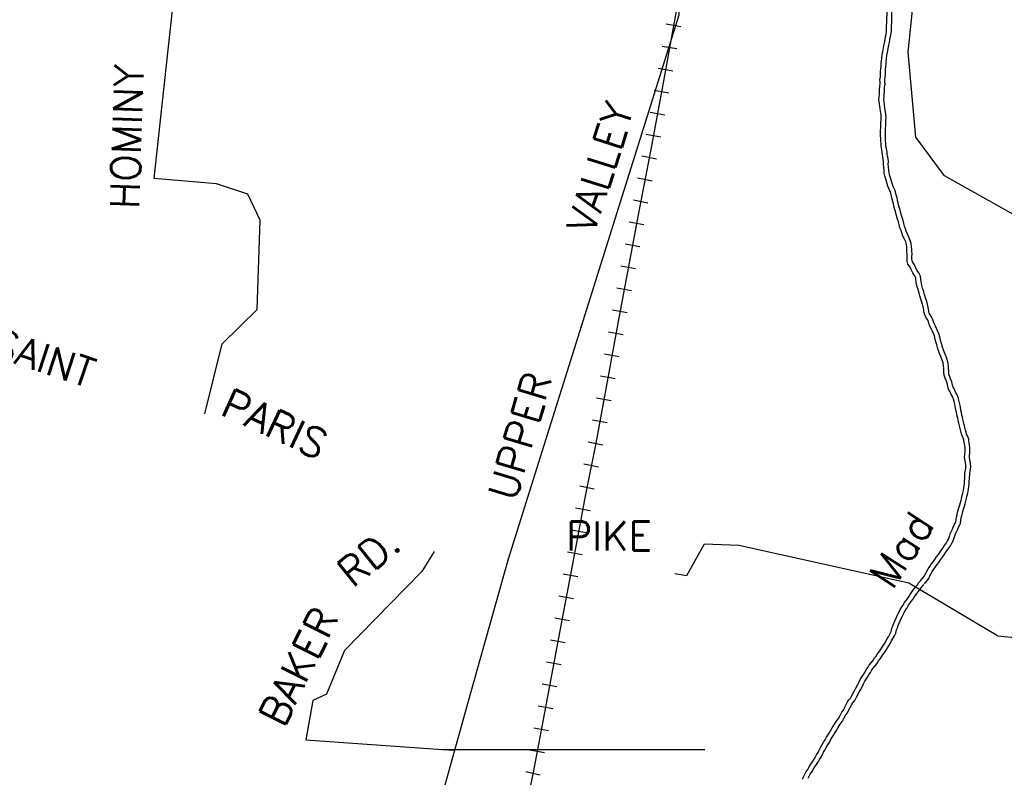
# Model space of a CAD drawing. Header units: feet. Extents: x 1615653 to 1618118, y 708897 to 711917.
# Tile 39 of 183: x 1618068.72 to 1618075.32, y 710538.55 to 710543.63. Entities that reach past the tile are written whole.
import ezdxf

# ---------------------------------------------------------------- set-up
doc = ezdxf.new("R2010")
doc.units = ezdxf.units.FT
doc.header["$LTSCALE"] = 20
doc.header["$MEASUREMENT"] = 0
for name, color, linetype in [('17_TRAIN_TRAKS', 254, 'Continuous'), ('36_MAJOR_ROADS', 130, 'Continuous'), ('37_MINOR_ROADS', 130, 'Continuous'), ('58_MAJOR_WATER', 170, 'Continuous'), ('59_WATER_NAMES', 130, 'Continuous'), ('ROAD-TEXT', 2, 'Continuous')]:
    doc.layers.add(name, color=color, linetype=linetype)
doc.styles.get("Standard").update_dxf_attribs({"font": 'simplex.shx'})

msp = doc.modelspace()

# ---------------------------------------------------------------- linework, layer by layer
at = {"layer": '17_TRAIN_TRAKS', "linetype": 'Continuous'}
for points in [[(1618073.21251, 710544.18339), (1618073.04063, 710543.2315), (1618072.95343, 710542.76155), (1618072.87423, 710542.3587), (1618072.72883, 710541.5841), (1618072.65063, 710541.1572), (1618072.58343, 710540.79345), (1618072.51328, 710540.4367), (1618072.44008, 710540.0409), (1618072.34983, 710539.57095), (1618072.25958, 710539.09395), (1618072.16433, 710538.5859), (1618072.04703, 710538.03175)], [(1618073.05669, 710543.60182), (1618073.1551, 710543.58405)], [(1618073.03003, 710543.45421), (1618073.12844, 710543.43644)], [(1618073.00338, 710543.30659), (1618073.10179, 710543.28883)], [(1618072.97638, 710543.15929), (1618073.0747, 710543.14105)], [(1618072.94901, 710543.01181), (1618073.04733, 710542.99356)], [(1618072.92164, 710542.86433), (1618073.01997, 710542.84608)], [(1618072.89381, 710542.71748), (1618072.99193, 710542.69819)], [(1618072.86487, 710542.57029), (1618072.96299, 710542.551)], [(1618072.83593, 710542.42311), (1618072.93406, 710542.40382)], [(1618072.80771, 710542.27536), (1618072.90599, 710542.25691)], [(1618072.78004, 710542.12793), (1618072.87832, 710542.10948)], [(1618072.75236, 710541.9805), (1618072.85065, 710541.96206)], [(1618072.72469, 710541.83308), (1618072.82297, 710541.81463)], [(1618072.69702, 710541.68565), (1618072.7953, 710541.66721)], [(1618072.66955, 710541.53797), (1618072.76791, 710541.51995)], [(1618072.64252, 710541.39042), (1618072.74088, 710541.37241)], [(1618072.61549, 710541.24288), (1618072.71385, 710541.22486)], [(1618072.58837, 710541.09543), (1618072.68671, 710541.07726)], [(1618072.56112, 710540.94792), (1618072.65946, 710540.92976)], [(1618072.53395, 710540.80099), (1618072.63207, 710540.78169)], [(1618072.50501, 710540.65381), (1618072.60313, 710540.63451)], [(1618072.47607, 710540.50663), (1618072.57419, 710540.48733)], [(1618072.44801, 710540.3587), (1618072.54634, 710540.34052)], [(1618072.42073, 710540.2112), (1618072.51906, 710540.19302)], [(1618072.39345, 710540.0637), (1618072.49178, 710540.04552)], [(1618072.36532, 710539.91672), (1618072.46352, 710539.89786)], [(1618072.33703, 710539.76941), (1618072.43523, 710539.75055)], [(1618072.30874, 710539.6221), (1618072.40694, 710539.60324)], [(1618072.28071, 710539.4746), (1618072.37897, 710539.45601)], [(1618072.25283, 710539.32722), (1618072.35108, 710539.30863)], [(1618072.22494, 710539.17983), (1618072.3232, 710539.16124)], [(1618072.19716, 710539.03234), (1618072.29544, 710539.01392)], [(1618072.16952, 710538.88491), (1618072.2678, 710538.86648)], [(1618072.14188, 710538.73748), (1618072.24016, 710538.71905)], [(1618072.11434, 710538.59121), (1618072.21218, 710538.5705)]]:
    msp.add_lwpolyline(points, dxfattribs=at)
at = {"layer": '36_MAJOR_ROADS', "linetype": 'Continuous'}
msp.add_lwpolyline([(1618070.37385, 710534.17242), (1618071.11335, 710535.73778), (1618071.12062, 710536.42329), (1618071.12096, 710536.77992), (1618071.12306, 710536.88244), (1618071.74821, 710539.12865), (1618071.9997, 710540.0165), (1618072.7388, 710542.37297), (1618073.14336, 710543.66283), (1618073.08672, 710544.77705), (1618073.00366, 710546.12649), (1618072.95282, 710546.72058), (1618072.99563, 710547.02889), (1618073.33566, 710549.3792)], dxfattribs=at)
at = {"layer": '36_MAJOR_ROADS'}
msp.add_lwpolyline([(1618071.55679, 710538.73901), (1618073.31545, 710538.73901)], dxfattribs=at)
at = {"layer": '37_MINOR_ROADS', "linetype": 'Continuous'}
for points in [[(1618069.65294, 710542.83515), (1618069.91852, 710545.2746), (1618069.98053, 710545.26957)], [(1618076.07716, 710541.8764), (1618075.51326, 710542.25339), (1618074.92304, 710542.58418), (1618074.72885, 710542.8423), (1618074.67849, 710543.41242), (1618074.71149, 710543.73672)], [(1618069.96232, 710540.98916), (1618070.078, 710541.45858), (1618070.3147, 710541.68837), (1618070.33276, 710542.28741), (1618070.25051, 710542.461), (1618070.04029, 710542.53004), (1618069.62365, 710542.56636), (1618069.65294, 710542.83515)], [(1618071.50092, 710540.06711), (1618071.41694, 710539.93205), (1618070.89838, 710539.40244), (1618070.77789, 710539.10999), (1618070.68781, 710539.06843), (1618070.63895, 710538.80338), (1618071.55679, 710538.73901)], [(1618075.27848, 710539.50091), (1618074.68202, 710539.85341), (1618073.54376, 710540.10562), (1618073.31163, 710540.115), (1618073.19127, 710539.90228), (1618073.11364, 710539.91711)], [(1618075.27848, 710539.50091), (1618077.33211, 710539.30195)], [(1618071.55679, 710538.73901), (1618071.63629, 710538.73401)]]:
    msp.add_lwpolyline(points, dxfattribs=at)
at = {"layer": '58_MAJOR_WATER', "linetype": 'Continuous'}
for points in [[(1618074.50763, 710543.41745), (1618074.51443, 710543.4534), (1618074.51668, 710543.46635), (1618074.52203, 710543.48425), (1618074.52673, 710543.51625), (1618074.53008, 710543.5322), (1618074.53358, 710543.55615), (1618074.53398, 710543.57515), (1618074.53428, 710543.5902), (1618074.53568, 710543.6102), (1618074.53598, 710543.6252), (1618074.53638, 710543.64225), (1618074.53673, 710543.66025), (1618074.53708, 710543.67625), (1618074.53838, 710543.69025), (1618074.53973, 710543.70725), (1618074.54213, 710543.72625), (1618074.54458, 710543.74825), (1618074.54583, 710543.7612), (1618074.54723, 710543.7802), (1618074.55068, 710543.8022), (1618074.55308, 710543.81915), (1618074.55633, 710543.8331)], [(1618074.53956, 710543.41141), (1618074.54641, 710543.4476), (1618074.54837, 710543.45889), (1618074.55384, 710543.4772), (1618074.55874, 710543.51054), (1618074.56209, 710543.5265), (1618074.56603, 710543.55345), (1618074.56647, 710543.57448), (1618074.56675, 710543.58874), (1618074.56815, 710543.60874), (1618074.56847, 710543.62449), (1618074.56887, 710543.64155), (1618074.56922, 710543.65958), (1618074.56954, 710543.67439), (1618074.57076, 710543.68746), (1618074.57207, 710543.70392), (1618074.5744, 710543.72241), (1618074.5769, 710543.74489), (1618074.57821, 710543.75844), (1618074.57954, 710543.77648), (1618074.58282, 710543.7974), (1618074.58506, 710543.81317), (1618074.58798, 710543.82572)], [(1618074.79663, 710541.6376), (1618074.78988, 710541.65175), (1618074.78433, 710541.6719), (1618074.78263, 710541.68595), (1618074.77903, 710541.70505), (1618074.77438, 710541.7232), (1618074.76968, 710541.7383), (1618074.76408, 710541.75645), (1618074.75758, 710541.77965), (1618074.75193, 710541.79775), (1618074.74448, 710541.82295), (1618074.73978, 710541.8391), (1618074.73513, 710541.8552), (1618074.73248, 710541.8713), (1618074.73083, 710541.88835), (1618074.72908, 710541.9014), (1618074.72138, 710541.9166), (1618074.70978, 710541.93385), (1618074.69823, 710541.95615), (1618074.69153, 710541.9723), (1618074.67698, 710541.99265), (1618074.67233, 710542.00975), (1618074.67168, 710542.0278), (1618074.67098, 710542.04185), (1618074.67238, 710542.05985), (1618074.66973, 710542.07595), (1618074.66998, 710542.08995), (1618074.66933, 710542.106), (1618074.66673, 710542.12405), (1618074.66208, 710542.1412), (1618074.65448, 710542.1604), (1618074.64388, 710542.18065), (1618074.63533, 710542.20285), (1618074.63063, 710542.21695), (1618074.62303, 710542.23615), (1618074.61848, 710542.2573), (1618074.61388, 710542.2764), (1618074.60723, 710542.2946), (1618074.60253, 710542.3087), (1618074.59788, 710542.32585), (1618074.59328, 710542.34495), (1618074.58673, 710542.3651), (1618074.58303, 710542.38125), (1618074.57938, 710542.39635), (1618074.57568, 710542.41145), (1618074.57203, 710542.42855), (1618074.56743, 710542.44865), (1618074.56183, 710542.4668), (1618074.55618, 710542.48295), (1618074.54848, 710542.49915), (1618074.54183, 710542.5143), (1618074.53718, 710542.5314), (1618074.53248, 710542.54555), (1618074.52783, 710542.56265), (1618074.52123, 710542.58385), (1618074.51863, 710542.6009), (1618074.51698, 710542.619), (1618074.51543, 710542.64005), (1618074.51288, 710542.66315), (1618074.51318, 710542.67715), (1618074.51153, 710542.6942), (1618074.50788, 710542.7103), (1618074.50618, 710542.7254), (1618074.50458, 710542.74345), (1618074.50188, 710542.7585), (1618074.49743, 710542.78465), (1618074.49673, 710542.7987), (1618074.49523, 710542.82175), (1618074.49448, 710542.8358), (1618074.49383, 710542.85185), (1618074.49323, 710542.8709), (1618074.49363, 710542.8899), (1618074.49488, 710542.9029), (1618074.49528, 710542.9209), (1618074.49573, 710542.94195), (1618074.49703, 710542.95795), (1618074.49743, 710542.97495), (1618074.49688, 710542.997), (1618074.49328, 710543.0161), (1618074.49063, 710543.0342), (1618074.48808, 710543.0543), (1618074.48453, 710543.0774), (1618074.48288, 710543.09445), (1618074.48423, 710543.11045), (1618074.48573, 710543.13345), (1618074.48703, 710543.14745), (1618074.48633, 710543.1635), (1618074.48873, 710543.1825), (1618074.49113, 710543.20045), (1618074.49038, 710543.2135), (1618074.48968, 710543.22855), (1618074.49213, 710543.2485), (1618074.49353, 710543.2685), (1618074.49388, 710543.28555), (1618074.49518, 710543.29955), (1618074.49658, 710543.31955), (1618074.49798, 710543.33755), (1618074.49933, 710543.35355), (1618074.50168, 710543.3715), (1618074.50418, 710543.3945), (1618074.50763, 710543.41745)], [(1618074.82596, 710541.65159), (1618074.82045, 710541.66315), (1618074.8163, 710541.6782), (1618074.81476, 710541.69091), (1618074.81077, 710541.7121), (1618074.80566, 710541.73207), (1618074.80072, 710541.74792), (1618074.79526, 710541.76562), (1618074.78874, 710541.78888), (1618074.78302, 710541.8072), (1618074.77566, 710541.8321), (1618074.77099, 710541.84815), (1618074.76688, 710541.86237), (1618074.76472, 710541.87551), (1618074.76312, 710541.89207), (1618074.76056, 710541.91117), (1618074.74946, 710541.93307), (1618074.73778, 710541.95044), (1618074.72772, 710541.96987), (1618074.72012, 710541.98818), (1618074.70681, 710542.0068), (1618074.70467, 710542.01466), (1618074.70415, 710542.02919), (1618074.70354, 710542.04139), (1618074.70508, 710542.06125), (1618074.70227, 710542.07832), (1618074.70249, 710542.09032), (1618074.70173, 710542.10898), (1618074.69861, 710542.13064), (1618074.69297, 710542.15146), (1618074.68407, 710542.17395), (1618074.67354, 710542.19407), (1618074.66592, 710542.21383), (1618074.66118, 710542.22808), (1618074.65424, 710542.24561), (1618074.65017, 710542.26452), (1618074.64504, 710542.28581), (1618074.63791, 710542.30532), (1618074.63365, 710542.3181), (1618074.62937, 710542.33391), (1618074.62458, 710542.35379), (1618074.61808, 710542.37377), (1618074.61466, 710542.38869), (1618074.61096, 710542.40403), (1618074.60736, 710542.41871), (1618074.60376, 710542.43557), (1618074.59884, 710542.45708), (1618074.5927, 710542.47696), (1618074.58628, 710542.49532), (1618074.57804, 710542.51266), (1618074.57256, 710542.52515), (1618074.5683, 710542.54079), (1618074.5636, 710542.55494), (1618074.55903, 710542.57174), (1618074.55299, 710542.59117), (1618074.5509, 710542.60483), (1618074.54937, 710542.62167), (1618074.5478, 710542.64302), (1618074.54542, 710542.66459), (1618074.54571, 710542.67837), (1618074.54368, 710542.69938), (1618074.53997, 710542.71572), (1618074.53852, 710542.72865), (1618074.53682, 710542.74776), (1618074.53389, 710542.76409), (1618074.52979, 710542.78819), (1618074.52917, 710542.80056), (1618074.52767, 710542.82367), (1618074.52694, 710542.83732), (1618074.52631, 710542.85302), (1618074.52574, 710542.87107), (1618074.52609, 710542.888), (1618074.52734, 710542.90098), (1618074.52777, 710542.92019), (1618074.5282, 710542.94028), (1618074.5295, 710542.95625), (1618074.52994, 710542.97497), (1618074.5293, 710543.00043), (1618074.52534, 710543.02146), (1618074.52283, 710543.0386), (1618074.52027, 710543.05881), (1618074.51679, 710543.08143), (1618074.51551, 710543.09465), (1618074.51664, 710543.10802), (1618074.51813, 710543.13089), (1618074.51959, 710543.14665), (1618074.51892, 710543.16216), (1618074.52096, 710543.17831), (1618074.52375, 710543.19922), (1618074.52283, 710543.21518), (1618074.52227, 710543.22731), (1618074.52449, 710543.24538), (1618074.526, 710543.26703), (1618074.52635, 710543.28371), (1618074.52757, 710543.29691), (1618074.52899, 710543.31715), (1618074.53037, 710543.33492), (1618074.53165, 710543.35007), (1618074.53395, 710543.36763), (1618074.53642, 710543.39032), (1618074.53977, 710543.41262)], [(1618074.76168, 710539.86945), (1618074.78838, 710539.90295), (1618074.79468, 710539.91685), (1618074.80403, 710539.9347), (1618074.81238, 710539.94955), (1618074.82368, 710539.96535), (1618074.83508, 710539.9831), (1618074.84743, 710539.9989), (1618074.85668, 710540.0117), (1618074.86908, 710540.0295), (1618074.88143, 710540.04725), (1618074.89068, 710540.0601), (1618074.89998, 710540.0739), (1618074.91033, 710540.0897), (1618074.92268, 710540.1065), (1618074.93503, 710540.12325), (1618074.94333, 710540.1371), (1618074.94963, 710540.15), (1618074.95498, 710540.1669), (1618074.96033, 710540.18385), (1618074.96663, 710540.19775), (1618074.97503, 710540.2166), (1618074.98128, 710540.22945), (1618074.98968, 710540.24835), (1618074.99798, 710540.2632), (1618075.00038, 710540.28215), (1618075.00268, 710540.29715), (1618075.00603, 710540.3121), (1618075.01038, 710540.33005), (1618075.01368, 710540.344), (1618075.01903, 710540.3599), (1618075.02443, 710540.3798), (1618075.02873, 710540.39475), (1618075.03308, 710540.4107), (1618075.03748, 710540.4286), (1618075.04073, 710540.4416), (1618075.04403, 710540.45655), (1618075.04843, 710540.47445), (1618075.05078, 710540.49145), (1618075.05313, 710540.5074), (1618075.05543, 710540.5214), (1618075.05573, 710540.5374), (1618075.05818, 710540.5574), (1618075.05883, 710540.59045), (1618075.06228, 710540.6104), (1618075.06453, 710540.62335), (1618075.06583, 710540.63635), (1618075.06408, 710540.65045), (1618075.05963, 710540.67455), (1618075.05603, 710540.69465), (1618075.05993, 710540.73765), (1618075.06028, 710540.75465), (1618075.05778, 710540.77875), (1618075.05413, 710540.79585), (1618075.05248, 710540.81195), (1618075.04683, 710540.82805), (1618075.04008, 710540.84125), (1618075.03633, 710540.85435), (1618075.03173, 710540.87245), (1618075.02708, 710540.8906), (1618075.01888, 710540.9268), (1618075.01423, 710540.94595), (1618075.01153, 710540.959), (1618075.00783, 710540.9731), (1618075.00418, 710540.9902), (1618075.00053, 710541.0063), (1618074.99693, 710541.02645), (1618074.99418, 710541.0395), (1618074.99153, 710541.0546), (1618074.98688, 710541.0717), (1618074.98318, 710541.0878), (1618074.97558, 710541.105), (1618074.96783, 710541.1182), (1618074.95923, 710541.1364), (1618074.94958, 710541.1546), (1618074.94393, 710541.17175), (1618074.93943, 710541.1949), (1618074.93278, 710541.21205), (1618074.92708, 710541.2272), (1618074.91953, 710541.2484), (1618074.91793, 710541.26845), (1618074.91743, 710541.2925), (1618074.91583, 710541.30955), (1618074.91223, 710541.3297), (1618074.90663, 710541.34885), (1618074.89998, 710541.367), (1618074.88953, 710541.39325), (1618074.88483, 710541.4074), (1618074.87723, 710541.42555), (1618074.87073, 710541.45075), (1618074.86418, 710541.4719), (1618074.86053, 710541.488), (1618074.85498, 710541.51115), (1618074.84833, 710541.52835), (1618074.84168, 710541.5435), (1618074.83303, 710541.5607), (1618074.82433, 710541.5769), (1618074.81773, 710541.5951), (1618074.81398, 710541.60815), (1618074.80633, 710541.62335), (1618074.79663, 710541.6376)], [(1618074.78709, 710539.84919), (1618074.81631, 710539.88585), (1618074.8239, 710539.90259), (1618074.83259, 710539.91919), (1618074.83984, 710539.93208), (1618074.85058, 710539.9471), (1618074.86161, 710539.96427), (1618074.87341, 710539.97937), (1618074.88318, 710539.99289), (1618074.89575, 710540.01093), (1618074.90796, 710540.02847), (1618074.91735, 710540.04152), (1618074.92705, 710540.05591), (1618074.93703, 710540.07115), (1618074.94885, 710540.08723), (1618074.96211, 710540.10521), (1618074.97192, 710540.12158), (1618074.97989, 710540.1379), (1618074.98597, 710540.1571), (1618074.99073, 710540.17221), (1618074.99627, 710540.18442), (1618075.00449, 710540.20287), (1618075.01075, 710540.21574), (1618075.01877, 710540.23379), (1618075.02943, 710540.25285), (1618075.03257, 710540.27764), (1618075.03463, 710540.29112), (1618075.03768, 710540.30472), (1618075.04198, 710540.32248), (1618075.04496, 710540.33506), (1618075.05014, 710540.35045), (1618075.05573, 710540.37105), (1618075.06002, 710540.38598), (1618075.06454, 710540.40254), (1618075.06902, 710540.42078), (1618075.07237, 710540.43415), (1618075.07568, 710540.44916), (1618075.08039, 710540.46833), (1618075.08295, 710540.48685), (1618075.08524, 710540.50239), (1618075.08788, 710540.51844), (1618075.08819, 710540.53511), (1618075.09064, 710540.5551), (1618075.09127, 710540.58734), (1618075.0943, 710540.60485), (1618075.09675, 710540.61894), (1618075.09853, 710540.63674), (1618075.09621, 710540.6554), (1618075.0916, 710540.68036), (1618075.08879, 710540.69607), (1618075.0924, 710540.73584), (1618075.09281, 710540.75599), (1618075.08992, 710540.78383), (1618075.08628, 710540.80091), (1618075.08442, 710540.81908), (1618075.07677, 710540.84089), (1618075.07045, 710540.85323), (1618075.06771, 710540.86282), (1618075.06322, 710540.88048), (1618075.05867, 710540.89822), (1618075.05052, 710540.93422), (1618075.04594, 710540.95308), (1618075.04318, 710540.96642), (1618075.03945, 710540.98062), (1618075.03592, 710540.99718), (1618075.03239, 710541.01275), (1618075.02883, 710541.03266), (1618075.02609, 710541.04566), (1618075.02328, 710541.06169), (1618075.01841, 710541.0796), (1618075.01416, 710541.0981), (1618075.00455, 710541.11984), (1618074.99659, 710541.1334), (1618074.98829, 710541.15096), (1618074.97958, 710541.16739), (1618074.97544, 710541.17997), (1618074.97078, 710541.20394), (1618074.96314, 710541.22364), (1618074.9576, 710541.23837), (1618074.95158, 710541.25526), (1618074.9504, 710541.27008), (1618074.9499, 710541.29436), (1618074.94806, 710541.31393), (1618074.94391, 710541.33714), (1618074.93752, 710541.35901), (1618074.93034, 710541.3786), (1618074.92007, 710541.40439), (1618074.91528, 710541.41881), (1618074.90811, 710541.43594), (1618074.902, 710541.45962), (1618074.8956, 710541.48031), (1618074.89218, 710541.49538), (1618074.88607, 710541.52084), (1618074.87838, 710541.54074), (1618074.87109, 710541.55734), (1618074.86187, 710541.57569), (1618074.85408, 710541.5902), (1618074.84866, 710541.60514), (1618074.84437, 710541.62004), (1618074.8344, 710541.63987), (1618074.82349, 710541.65589)], [(1618074.25168, 710539.0187), (1618074.26003, 710539.03555), (1618074.27253, 710539.05835), (1618074.28183, 710539.07215), (1618074.29313, 710539.08595), (1618074.30253, 710539.1058), (1618074.31393, 710539.1256), (1618074.32228, 710539.14245), (1618074.33058, 710539.1553), (1618074.34098, 710539.1741), (1618074.35038, 710539.19295), (1618074.35878, 710539.2118), (1618074.36913, 710539.2286), (1618074.37843, 710539.24245), (1618074.38773, 710539.25725), (1618074.39708, 710539.2731), (1618074.40743, 710539.2899), (1618074.41773, 710539.3047), (1618074.43003, 710539.3195), (1618074.44133, 710539.33325), (1618074.45378, 710539.35305), (1618074.46403, 710539.36585), (1618074.47333, 710539.3797), (1618074.48258, 710539.3925), (1618074.49193, 710539.40735), (1618074.50428, 710539.4241), (1618074.51358, 710539.43895), (1618074.52183, 710539.4518), (1618074.53118, 710539.4676), (1618074.53848, 710539.4825), (1618074.54578, 710539.49535), (1618074.55723, 710539.51615), (1618074.56453, 710539.531), (1618074.56998, 710539.55195), (1618074.57623, 710539.56585), (1618074.58058, 710539.58175), (1618074.58898, 710539.59965), (1618074.59528, 710539.6145), (1618074.60263, 710539.6304), (1618074.60993, 710539.64625), (1618074.61728, 710539.66215), (1618074.62463, 710539.678), (1618074.63498, 710539.6948), (1618074.64423, 710539.70765), (1618074.65458, 710539.72345), (1618074.66283, 710539.7363), (1618074.67313, 710539.7501), (1618074.68243, 710539.76295), (1618074.69173, 710539.77775), (1618074.70098, 710539.7906), (1618074.71028, 710539.80445), (1618074.72158, 710539.8182), (1618074.73083, 710539.83105), (1618074.74113, 710539.84385), (1618074.74943, 710539.8587), (1618074.76168, 710539.86945)], [(1618074.2808, 710539.00427), (1618074.28885, 710539.02051), (1618074.30031, 710539.04142), (1618074.30793, 710539.05273), (1618074.3208, 710539.06844), (1618074.33134, 710539.09071), (1618074.3426, 710539.11026), (1618074.35058, 710539.12636), (1618074.35848, 710539.1386), (1618074.36975, 710539.15897), (1618074.37978, 710539.17907), (1618074.38758, 710539.19659), (1618074.39646, 710539.21101), (1618074.40568, 710539.22474), (1618074.41549, 710539.24034), (1618074.42491, 710539.25632), (1618074.43462, 710539.27208), (1618074.44361, 710539.28499), (1618074.45508, 710539.29879), (1618074.46774, 710539.3142), (1618074.4803, 710539.33418), (1618074.49025, 710539.3466), (1618074.5, 710539.36112), (1618074.50953, 710539.3743), (1618074.51879, 710539.38902), (1618074.53117, 710539.4058), (1618074.54102, 710539.42154), (1618074.5495, 710539.43474), (1618074.5598, 710539.45215), (1618074.56723, 710539.46731), (1618074.57414, 710539.47948), (1618074.58606, 710539.50113), (1618074.59515, 710539.51962), (1618074.60074, 710539.54112), (1618074.60691, 710539.55483), (1618074.61119, 710539.57047), (1618074.61866, 710539.58639), (1618074.62499, 710539.60133), (1618074.63214, 710539.61678), (1618074.63944, 710539.63263), (1618074.64677, 710539.64849), (1618074.6533, 710539.66258), (1618074.66204, 710539.67676), (1618074.67102, 710539.68924), (1618074.68185, 710539.70576), (1618074.68956, 710539.71778), (1618074.69932, 710539.73085), (1618074.70938, 710539.74475), (1618074.7187, 710539.75959), (1618074.72766, 710539.77204), (1618074.73638, 710539.78503), (1618074.74735, 710539.79837), (1618074.75669, 710539.81135), (1618074.76816, 710539.8256), (1618074.77507, 710539.83796), (1618074.78311, 710539.84502)], [(1618073.96958, 710538.5398), (1618073.97798, 710538.55965), (1618073.98533, 710538.57455), (1618073.99468, 710538.5914), (1618074.00498, 710538.6062), (1618074.01433, 710538.623), (1618074.02673, 710538.6418), (1618074.03703, 710538.6566), (1618074.04843, 710538.6744), (1618074.05673, 710538.68925), (1618074.06503, 710538.7031), (1618074.07438, 710538.7189), (1618074.08173, 710538.7358), (1618074.09103, 710538.75165), (1618074.10038, 710538.76745), (1618074.11183, 710538.78925), (1618074.12313, 710538.80305), (1618074.13153, 710538.8209), (1618074.13978, 710538.83475), (1618074.14808, 710538.8476), (1618074.15743, 710538.86345), (1618074.16983, 710538.8842), (1618074.18123, 710538.903), (1618074.19478, 710538.92775), (1618074.21118, 710538.94745), (1618074.22158, 710538.96725), (1618074.23408, 710538.98905), (1618074.24433, 710539.00185), (1618074.25168, 710539.0187)], [(1618074.00754, 710538.54611), (1618074.01413, 710538.55947), (1618074.0223, 710538.57419), (1618074.03258, 710538.58897), (1618074.04213, 710538.60612), (1618074.05363, 710538.62357), (1618074.06406, 710538.63854), (1618074.07632, 710538.65769), (1618074.08486, 710538.67296), (1618074.09295, 710538.68647), (1618074.10338, 710538.70408), (1618074.11075, 710538.72104), (1618074.11903, 710538.73515), (1618074.12877, 710538.75161), (1618074.13906, 710538.77121), (1618074.15082, 710538.78557), (1618074.16026, 710538.80563), (1618074.1674, 710538.81761), (1618074.17574, 710538.83052), (1618074.18537, 710538.84686), (1618074.19767, 710538.86744), (1618074.20939, 710538.88676), (1618074.22177, 710538.90938), (1618074.23835, 710538.92929), (1618074.25007, 710538.9516), (1618074.26102, 710538.9707), (1618074.27239, 710538.9849), (1618074.28147, 710539.0057)]]:
    msp.add_lwpolyline(points, dxfattribs=at)

# ---------------------------------------------------------------- texts
at = {"layer": '59_WATER_NAMES', "linetype": 'Continuous'}
msp.add_text('Mad', height=0.2, rotation=57, dxfattribs=at).set_placement((1618074.57255, 710539.801))
at = {"layer": 'ROAD-TEXT'}
for s, rotation, p in [('HOMINY', 88.090992, (1618069.521, 710542.35811)), ('VALLEY', 72.471556, (1618072.57155, 710542.18516)), ('SAINT', 341.568055, (1618068.51796, 710541.38115)), ('UPPER', 73.459839, (1618072.04544, 710540.39656)), ('PARIS', 335.099056, (1618070.05689, 710540.98829)), ('RD.', 39.284499, (1618070.95445, 710539.81793)), ('BAKER', 63.430943, (1618070.49039, 710538.87917))]:
    msp.add_text(s, height=0.195, rotation=rotation, dxfattribs=at).set_placement(p)
msp.add_text('PIKE', height=0.195, dxfattribs=at).set_placement((1618072.385, 710540.07255))

doc.saveas('drawing.dxf')
